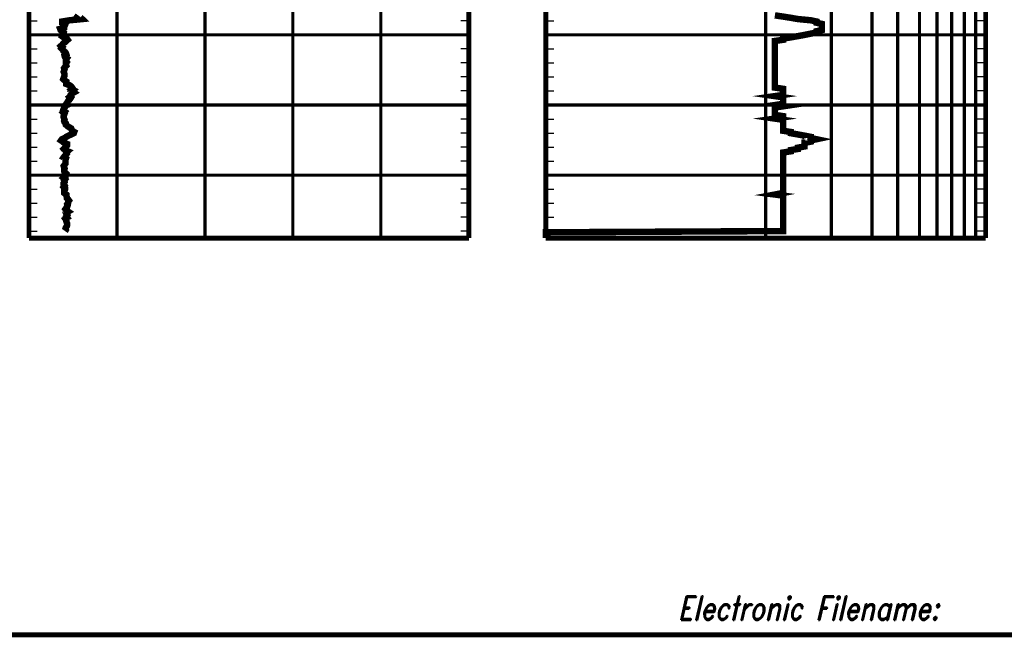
# Model space of a CAD drawing. Extents: x 83 to 619, y 53 to 229.
# Tile 6 of 14: x 202 to 273, y 53 to 97. Entities that reach past the tile are written whole.
import ezdxf
from ezdxf.enums import TextEntityAlignment as Align

# ---------------------------------------------------------------- set-up
doc = ezdxf.new("R2010")
doc.units = 0
doc.header["$MEASUREMENT"] = 0
doc.linetypes.add('DOT', pattern=[0.04, 0, -0.04])
doc.linetypes.add('SOLID', pattern=[0])
doc.layers.get('0').update_dxf_attribs({"linetype": 'SOLID'})
doc.styles.add('ROMAND', font='romand', dxfattribs={"height": 1})

msp = doc.modelspace()

# ---------------------------------------------------------------- linework, layer by layer
at = {"color": 7, "linetype": 'SOLID', "const_width": 0.3465241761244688}
for points in [[(83.0943586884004, 52.74817778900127), (317.5757178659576, 52.74817778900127), (317.5757178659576, 228.8979673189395), (83.0943586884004, 228.8979673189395), (83.0943586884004, 52.74817778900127)], [(83.0943586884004, 52.74817778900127), (317.5757178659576, 52.74817778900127), (317.5757178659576, 228.8979673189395), (83.0943586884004, 228.8979673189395), (83.0943586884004, 52.74817778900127)], [(83.0943586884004, 52.74817778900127), (317.5757178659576, 52.74817778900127), (317.5757178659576, 228.8979673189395), (83.0943586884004, 228.8979673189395), (83.0943586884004, 52.74817778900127)], [(83.0943586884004, 52.74817778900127), (317.5757178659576, 52.74817778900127), (317.5757178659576, 228.8979673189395), (83.0943586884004, 228.8979673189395), (83.0943586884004, 52.74817778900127)], [(83.0943586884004, 52.74817778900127), (317.5757178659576, 52.74817778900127), (317.5757178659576, 228.8979673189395), (83.0943586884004, 228.8979673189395), (83.0943586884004, 52.74817778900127)], [(83.0943586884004, 52.74817778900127), (317.5757178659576, 52.74817778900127), (317.5757178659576, 228.8979673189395), (83.0943586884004, 228.8979673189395), (83.0943586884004, 52.74817778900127)], [(83.0943586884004, 52.74817778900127), (317.5757178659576, 52.74817778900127), (317.5757178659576, 228.8979673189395), (83.0943586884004, 228.8979673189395), (83.0943586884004, 52.74817778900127)], [(83.0943586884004, 52.74817778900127), (317.5757178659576, 52.74817778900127), (317.5757178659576, 228.8979673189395), (83.0943586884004, 228.8979673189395), (83.0943586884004, 52.74817778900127)], [(83.0943586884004, 52.74817778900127), (317.5757178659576, 52.74817778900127), (317.5757178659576, 228.8979673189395), (83.0943586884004, 228.8979673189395), (83.0943586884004, 52.74817778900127)], [(83.0943586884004, 52.74817778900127), (317.5757178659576, 52.74817778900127), (317.5757178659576, 228.8979673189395), (83.0943586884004, 228.8979673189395), (83.0943586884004, 52.74817778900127)], [(83.0943586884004, 52.74817778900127), (317.5757178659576, 52.74817778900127), (317.5757178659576, 228.8979673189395), (83.0943586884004, 228.8979673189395), (83.0943586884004, 52.74817778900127)], [(83.0943586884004, 52.74817778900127), (317.5757178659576, 52.74817778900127), (317.5757178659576, 228.8979673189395), (83.0943586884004, 228.8979673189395), (83.0943586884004, 52.74817778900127)], [(83.0943586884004, 52.74817778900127), (317.5757178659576, 52.74817778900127), (317.5757178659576, 228.8979673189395), (83.0943586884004, 228.8979673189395), (83.0943586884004, 52.74817778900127)], [(83.0943586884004, 52.74817778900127), (317.5757178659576, 52.74817778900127), (317.5757178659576, 228.8979673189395), (83.0943586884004, 228.8979673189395), (83.0943586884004, 52.74817778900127)], [(83.0943586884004, 52.74817778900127), (317.5757178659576, 52.74817778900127), (317.5757178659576, 228.8979673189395), (83.0943586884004, 228.8979673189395), (83.0943586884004, 52.74817778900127)], [(83.0943586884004, 52.74817778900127), (317.5757178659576, 52.74817778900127), (317.5757178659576, 228.8979673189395), (83.0943586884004, 228.8979673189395), (83.0943586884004, 52.74817778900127)], [(83.0943586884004, 52.74817778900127), (317.5757178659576, 52.74817778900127), (317.5757178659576, 228.8979673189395), (83.0943586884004, 228.8979673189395), (83.0943586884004, 52.74817778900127)], [(83.0943586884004, 52.74817778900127), (317.5757178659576, 52.74817778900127), (317.5757178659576, 228.8979673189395), (83.0943586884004, 228.8979673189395), (83.0943586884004, 52.74817778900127)], [(83.0943586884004, 52.74817778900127), (317.5757178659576, 52.74817778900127), (317.5757178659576, 228.8979673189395), (83.0943586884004, 228.8979673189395), (83.0943586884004, 52.74817778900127)], [(83.0943586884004, 52.74817778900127), (317.5757178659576, 52.74817778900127), (317.5757178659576, 228.8979673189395), (83.0943586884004, 228.8979673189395), (83.0943586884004, 52.74817778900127)], [(83.0943586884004, 52.74817778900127), (317.5757178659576, 52.74817778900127), (317.5757178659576, 228.8979673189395), (83.0943586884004, 228.8979673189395), (83.0943586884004, 52.74817778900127)], [(83.0943586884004, 52.74817778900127), (317.5757178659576, 52.74817778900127), (317.5757178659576, 228.8979673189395), (83.0943586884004, 228.8979673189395), (83.0943586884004, 52.74817778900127)], [(203.0841300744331, 185.582445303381), (203.0841300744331, 81.08270563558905)], [(234.5023220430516, 185.582445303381), (234.5023220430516, 81.08270563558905)], [(240.0005056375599, 185.582445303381), (240.0005056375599, 81.08270563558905)], [(271.4186976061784, 185.582445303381), (271.4186976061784, 81.08270563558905)], [(203.0841300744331, 81.08270563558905), (234.5023220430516, 81.08270563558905)], [(240.0005056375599, 81.08270563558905), (271.4186976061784, 81.08270563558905)]]:
    msp.add_lwpolyline(points, dxfattribs=at)
at = {"color": 8, "linetype": 'DOT', "const_width": 0.2310161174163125}
for points in [[(255.7096016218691, 186.5065097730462), (255.7096016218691, 81.08270563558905)], [(260.3848217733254, 186.5065097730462), (260.3848217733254, 81.08270563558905)], [(263.292683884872, 186.5065097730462), (263.292683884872, 81.08270563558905)], [(265.1343298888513, 186.5065097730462), (265.1343298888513, 81.08270563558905)], [(266.6897884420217, 186.5065097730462), (266.6897884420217, 81.08270563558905)], [(267.9336554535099, 186.5065097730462), (267.9336554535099, 81.08270563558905)], [(268.9853286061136, 186.5065097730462), (268.9853286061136, 81.08270563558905)], [(269.896329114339, 186.5065097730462), (269.896329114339, 81.08270563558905)], [(270.6998886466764, 186.5065097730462), (270.6998886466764, 81.08270563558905)], [(209.3677684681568, 185.582445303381), (209.3677684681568, 81.08270563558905)], [(215.6514068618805, 185.582445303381), (215.6514068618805, 81.08270563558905)], [(221.9350452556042, 185.582445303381), (221.9350452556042, 81.08270563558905)], [(228.2186836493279, 185.582445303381), (228.2186836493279, 81.08270563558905)], [(203.0841300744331, 95.60665075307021), (234.5023220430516, 95.60665075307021)], [(234.5023220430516, 95.60665075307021), (203.0841300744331, 95.60665075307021)], [(240.0005056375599, 95.60665075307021), (271.4186976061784, 95.60665075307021)], [(271.4186976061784, 95.60665075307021), (240.0005056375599, 95.60665075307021)], [(203.0841300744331, 90.59493746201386), (234.5023220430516, 90.59493746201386)], [(234.5023220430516, 90.59493746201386), (203.0841300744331, 90.59493746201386)], [(240.0005056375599, 90.59493746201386), (271.4186976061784, 90.59493746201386)], [(271.4186976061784, 90.59493746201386), (240.0005056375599, 90.59493746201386)], [(203.0841300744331, 85.58322417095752), (234.5023220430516, 85.58322417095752)], [(234.5023220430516, 85.58322417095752), (203.0841300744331, 85.58322417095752)], [(240.0005056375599, 85.58322417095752), (271.4186976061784, 85.58322417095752)], [(271.4186976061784, 85.58322417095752), (240.0005056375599, 85.58322417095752)]]:
    msp.add_lwpolyline(points, dxfattribs=at)
at = {"color": 205, "linetype": 'SOLID', "const_width": 0.4620322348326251}
msp.add_lwpolyline([(206.6029675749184, 96.99531600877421), (206.5401311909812, 96.90700654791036), (206.7914767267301, 96.8200344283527), (206.8857313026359, 96.73172710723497), (206.0060219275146, 96.64520005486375), (205.4719126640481, 96.55733780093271), (205.4719126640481, 96.46992061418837), (205.6918400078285, 96.38294849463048), (205.6604218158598, 96.29553130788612), (205.5975854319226, 96.20856132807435), (205.5975854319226, 96.12114414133), (205.314821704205, 96.03417202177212), (205.3462398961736, 95.94809217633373), (205.4719126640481, 95.86067498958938), (205.566167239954, 95.77415007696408), (205.5347490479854, 95.68762516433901), (205.4719126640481, 95.59931570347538), (205.4404944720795, 95.51279079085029), (205.566167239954, 95.42492639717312), (205.7860945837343, 95.33884869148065), (205.8489309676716, 95.25187657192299), (205.7546763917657, 95.16624393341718), (205.6604218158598, 95.07793447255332), (205.5347490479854, 94.99096235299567), (205.4719126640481, 94.90488464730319), (205.3776580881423, 94.81880480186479), (205.4719126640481, 94.73094040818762), (205.4090762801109, 94.64397042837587), (205.5033308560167, 94.55699830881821), (205.5347490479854, 94.47181073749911), (205.6604218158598, 94.38573303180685), (205.7232581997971, 94.29786863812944), (205.7546763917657, 94.21000638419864), (205.6290036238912, 94.12303426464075), (205.6604218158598, 94.00974754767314), (205.7860945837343, 93.9263445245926), (205.7232581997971, 93.83892733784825), (205.7232581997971, 93.75061787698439), (205.7860945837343, 93.66275348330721), (205.7232581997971, 93.57533629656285), (205.7232581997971, 93.4892585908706), (205.7546763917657, 93.40184140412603), (205.6604218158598, 93.3135319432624), (205.5975854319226, 93.2265598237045), (205.6290036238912, 93.13958984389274), (205.5975854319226, 93.05083317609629), (205.566167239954, 92.96341598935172), (205.5975854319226, 92.87510652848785), (205.6290036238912, 92.78858161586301), (205.6290036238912, 92.7033940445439), (205.5975854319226, 92.61463951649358), (205.566167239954, 92.52855967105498), (205.5347490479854, 92.44203475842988), (205.6290036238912, 92.35550984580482), (205.7546763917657, 92.26853772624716), (205.7546763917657, 92.18112053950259), (205.7546763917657, 92.09593296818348), (205.974603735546, 92.00985526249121), (206.1002765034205, 91.92333034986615), (206.1631128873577, 91.83635823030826), (206.1002765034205, 91.74849597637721), (206.2573674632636, 91.6628611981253), (206.1631128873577, 91.57633628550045), (206.2887856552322, 91.48981137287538), (206.1316946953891, 91.40194697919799), (206.0688583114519, 91.31542206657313), (206.1002765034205, 91.22845208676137), (205.974603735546, 91.14237224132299), (206.0374401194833, 91.05629239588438), (205.974603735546, 90.96932241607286), (205.8803491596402, 90.88145802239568), (205.8175127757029, 90.76505155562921), (205.7546763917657, 90.67763436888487), (205.7860945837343, 90.58977211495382), (205.5975854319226, 90.50235492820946), (205.6290036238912, 90.4131531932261), (205.566167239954, 90.32439652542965), (205.5347490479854, 90.23698147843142), (205.6290036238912, 90.14911708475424), (205.5347490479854, 90.06125483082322), (205.6290036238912, 89.97294536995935), (205.5975854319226, 89.88508097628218), (205.566167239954, 89.79677151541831), (205.566167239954, 89.70980153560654), (205.5975854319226, 89.62282941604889), (205.6290036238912, 89.53541222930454), (205.5975854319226, 89.44888731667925), (205.6290036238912, 89.36236240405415), (205.7232581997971, 89.2753902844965), (205.7232581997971, 89.18975764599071), (205.8175127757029, 89.10100097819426), (205.9431855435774, 89.0144760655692), (206.1002765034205, 88.92572153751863), (206.1316946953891, 88.83919662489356), (206.1631128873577, 88.7522245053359), (206.3202038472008, 88.66525452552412), (206.2887856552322, 88.57872747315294), (206.1002765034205, 88.49086521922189), (205.9117673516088, 88.4052325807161), (205.7546763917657, 88.3195978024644), (205.6290036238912, 88.23441237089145), (205.4404944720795, 88.14833252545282), (205.3776580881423, 88.06091533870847), (205.5033308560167, 87.97528270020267), (205.5975854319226, 87.89009512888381), (205.8175127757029, 87.80490755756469), (205.8175127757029, 87.7197199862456), (205.7546763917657, 87.63141052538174), (205.6604218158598, 87.54711522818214), (205.566167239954, 87.45390146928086), (205.6290036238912, 87.37540488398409), (205.8489309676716, 87.2884327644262), (205.7546763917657, 87.20101557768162), (205.7860945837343, 87.11225890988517), (205.7232581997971, 87.02662627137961), (205.6290036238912, 86.93876401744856), (205.566167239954, 86.8508996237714), (205.7232581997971, 86.76259016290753), (205.6918400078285, 86.67339056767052), (205.6918400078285, 86.58597124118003), (205.6918400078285, 86.49810898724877), (205.6918400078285, 86.41024673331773), (205.6290036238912, 86.32238233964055), (205.566167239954, 86.23541235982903), (205.5975854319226, 86.14844024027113), (205.6290036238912, 86.05968571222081), (205.5975854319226, 85.97271359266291), (205.5975854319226, 85.88485133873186), (205.6290036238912, 85.79743201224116), (205.7232581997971, 85.70912469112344), (205.6604218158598, 85.62126029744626), (205.6918400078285, 85.53518045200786), (205.6918400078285, 85.44865553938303), (205.566167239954, 85.36257569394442), (205.6604218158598, 85.27694305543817), (205.5975854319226, 85.18952586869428), (205.6290036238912, 85.10121640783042), (205.566167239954, 85.01469149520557), (205.566167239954, 84.92727430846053), (205.6290036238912, 84.83807257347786), (205.566167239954, 84.74842577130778), (205.6604218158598, 84.6636854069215), (205.6604218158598, 84.57537594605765), (205.5975854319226, 84.48795875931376), (205.5975854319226, 84.39875702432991), (205.5975854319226, 84.31178490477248), (205.7546763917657, 84.19894753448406), (205.7546763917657, 84.12178829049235), (205.7860945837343, 84.03303376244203), (205.7860945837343, 83.94695391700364), (205.8803491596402, 83.856859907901), (205.9431855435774, 83.76855044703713), (205.8803491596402, 83.68202553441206), (205.8803491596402, 83.59416328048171), (205.8175127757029, 83.5067460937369), (205.8489309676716, 83.41798942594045), (205.8175127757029, 83.33101944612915), (205.7546763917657, 83.24404732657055), (205.6918400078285, 83.1561850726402), (205.7546763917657, 83.06921295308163), (205.8803491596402, 82.98358031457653), (205.7232581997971, 82.89482364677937), (205.7546763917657, 82.80785366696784), (205.8175127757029, 82.72132875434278), (205.7546763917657, 82.63301929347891), (205.8175127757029, 82.54649438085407), (205.6918400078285, 82.45907719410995), (205.7546763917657, 82.37121280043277), (205.7546763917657, 82.2846878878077), (205.7860945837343, 82.19905524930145), (205.8175127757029, 82.11119085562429), (205.8175127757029, 82.02422087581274), (205.7860945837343, 81.93591141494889), (205.7232581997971, 81.84938650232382), (205.6918400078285, 81.76330665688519), (205.7232581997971, 81.67678174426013), (205.6604218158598, 81.5884722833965)], dxfattribs=at)
at = {"color": 244, "linetype": 'SOLID', "const_width": 0.4620322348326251}
msp.add_lwpolyline([(256.3598432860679, 96.99531600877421), (256.9534674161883, 96.90700654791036), (257.4995486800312, 96.8200344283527), (258.0051409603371, 96.73172710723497), (258.9161420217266, 96.64520005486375), (259.3297458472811, 96.55733780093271), (259.3297458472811, 96.46992061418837), (259.7197019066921, 96.38294849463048), (259.7197019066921, 96.29553130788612), (259.7197019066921, 96.20856132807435), (259.7197019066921, 96.12114414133), (259.7197019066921, 96.03417202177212), (259.7197019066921, 95.94809217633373), (259.3297458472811, 95.86067498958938), (259.3297458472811, 95.77415007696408), (258.9161420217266, 95.68762516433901), (258.4758361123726, 95.59931570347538), (258.0051409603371, 95.51279079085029), (257.4995486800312, 95.42492639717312), (256.9534674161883, 95.33884869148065), (256.9534674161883, 95.25187657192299), (256.3598432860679, 95.16624393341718), (256.3598432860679, 95.07793447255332), (256.3598432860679, 94.99096235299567), (256.3598432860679, 94.90488464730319), (256.3598432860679, 94.81880480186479), (256.3598432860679, 94.73094040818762), (256.3598432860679, 94.64397042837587), (256.3598432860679, 94.55699830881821), (256.3598432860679, 94.47181073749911), (256.3598432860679, 94.38573303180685), (256.3598432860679, 94.29786863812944), (256.3598432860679, 94.21000638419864), (256.3598432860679, 94.12303426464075), (256.3598432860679, 94.00974754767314), (256.3598432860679, 93.9263445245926), (256.3598432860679, 93.83892733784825), (256.3598432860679, 93.75061787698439), (256.3598432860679, 93.66275348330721), (256.3598432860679, 93.57533629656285), (256.3598432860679, 93.4892585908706), (256.3598432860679, 93.40184140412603), (256.3598432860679, 93.3135319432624), (256.3598432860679, 93.2265598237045), (256.3598432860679, 93.13958984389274), (256.3598432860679, 93.05083317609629), (256.3598432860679, 92.96341598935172), (256.3598432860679, 92.87510652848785), (256.3598432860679, 92.78858161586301), (256.3598432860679, 92.7033940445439), (256.3598432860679, 92.61463951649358), (256.3598432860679, 92.52855967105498), (256.3598432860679, 92.44203475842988), (256.3598432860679, 92.35550984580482), (256.3598432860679, 92.26853772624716), (256.3598432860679, 92.18112053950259), (256.3598432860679, 92.09593296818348), (256.3598432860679, 92.00985526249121), (256.3598432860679, 91.92333034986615), (256.3598432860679, 91.83635823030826), (256.9534674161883, 91.74849597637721), (256.9534674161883, 91.6628611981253), (256.9534674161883, 91.57633628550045), (256.9534674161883, 91.48981137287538), (256.9534674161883, 91.40194697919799), (256.9534674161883, 91.31542206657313), (256.3598432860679, 91.22845208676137), (256.9534674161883, 91.14237224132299), (256.9534674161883, 91.05629239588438), (256.9534674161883, 90.96932241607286), (256.9534674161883, 90.88145802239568), (256.9534674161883, 90.76505155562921), (256.9534674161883, 90.67763436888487), (256.3598432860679, 90.58977211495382), (256.9534674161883, 90.50235492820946), (256.3598432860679, 90.4131531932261), (256.3598432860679, 90.32439652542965), (256.3598432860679, 90.23698147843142), (256.3598432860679, 90.14911708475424), (256.3598432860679, 90.06125483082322), (256.3598432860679, 89.97294536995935), (256.3598432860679, 89.88508097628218), (256.9534674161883, 89.79677151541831), (256.9534674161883, 89.70980153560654), (256.3598432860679, 89.62282941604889), (256.9534674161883, 89.53541222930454), (256.9534674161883, 89.44888731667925), (256.9534674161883, 89.36236240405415), (256.9534674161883, 89.2753902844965), (256.9534674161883, 89.18975764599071), (256.9534674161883, 89.10100097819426), (256.9534674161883, 89.0144760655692), (256.9534674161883, 88.92572153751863), (256.9534674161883, 88.83919662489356), (256.9534674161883, 88.7522245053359), (257.4995486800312, 88.66525452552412), (257.4995486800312, 88.57872747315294), (258.0051409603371, 88.49086521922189), (258.4758361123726, 88.4052325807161), (258.9161420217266, 88.3195978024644), (258.9161420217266, 88.23441237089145), (259.3297458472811, 88.14833252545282), (258.9161420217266, 88.06091533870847), (258.9161420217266, 87.97528270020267), (258.4758361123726, 87.89009512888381), (258.4758361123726, 87.80490755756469), (258.4758361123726, 87.7197199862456), (258.4758361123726, 87.63141052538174), (258.0051409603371, 87.54711522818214), (258.0051409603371, 87.45390146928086), (257.4995486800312, 87.37540488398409), (257.4995486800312, 87.2884327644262), (256.9534674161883, 87.20101557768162), (256.9534674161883, 87.11225890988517), (256.9534674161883, 87.02662627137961), (256.9534674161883, 86.93876401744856), (256.9534674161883, 86.8508996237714), (256.9534674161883, 86.76259016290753), (256.9534674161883, 86.67339056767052), (256.9534674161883, 86.58597124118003), (256.9534674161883, 86.49810898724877), (256.9534674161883, 86.41024673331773), (256.9534674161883, 86.32238233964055), (256.9534674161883, 86.23541235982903), (256.9534674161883, 86.14844024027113), (256.9534674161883, 86.05968571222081), (256.9534674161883, 85.97271359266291), (256.9534674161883, 85.88485133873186), (256.9534674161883, 85.79743201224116), (256.9534674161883, 85.70912469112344), (256.9534674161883, 85.62126029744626), (256.9534674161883, 85.53518045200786), (256.9534674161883, 85.44865553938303), (256.9534674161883, 85.36257569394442), (256.9534674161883, 85.27694305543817), (256.9534674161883, 85.18952586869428), (256.9534674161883, 85.10121640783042), (256.9534674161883, 85.01469149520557), (256.9534674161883, 84.92727430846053), (256.9534674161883, 84.83807257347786), (256.9534674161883, 84.74842577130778), (256.9534674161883, 84.6636854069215), (256.9534674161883, 84.57537594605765), (256.9534674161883, 84.48795875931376), (256.9534674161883, 84.39875702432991), (256.9534674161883, 84.31178490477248), (256.3598432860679, 84.19894753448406), (256.9534674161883, 84.12178829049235), (256.9534674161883, 84.03303376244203), (256.9534674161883, 83.94695391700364), (256.9534674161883, 83.856859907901), (256.9534674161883, 83.76855044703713), (256.9534674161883, 83.68202553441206), (256.9534674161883, 83.59416328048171), (256.9534674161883, 83.5067460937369), (256.9534674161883, 83.41798942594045), (256.9534674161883, 83.33101944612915), (256.9534674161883, 83.24404732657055), (256.9534674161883, 83.1561850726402), (256.9534674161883, 83.06921295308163), (256.9534674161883, 82.98358031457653), (256.9534674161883, 82.89482364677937), (256.9534674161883, 82.80785366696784), (256.9534674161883, 82.72132875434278), (256.9534674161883, 82.63301929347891), (256.9534674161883, 82.54649438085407), (256.9534674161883, 82.45907719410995), (256.9534674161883, 82.37121280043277), (256.9534674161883, 82.2846878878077), (256.9534674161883, 82.19905524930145), (256.9534674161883, 82.11119085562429), (256.9534674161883, 82.02422087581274), (256.9534674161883, 81.93591141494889), (256.9534674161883, 81.84938650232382), (256.9534674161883, 81.76330665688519), (256.9534674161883, 81.67678174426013), (256.9534674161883, 81.5884722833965), (240.0005056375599, 81.5023924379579), (240.0005056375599, 81.4176520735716), (240.0005056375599, 81.3338018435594), (240.0005056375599, 81.24772413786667), (240.0005056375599, 81.16030481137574), (240.0005056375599, 81.08403784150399)], dxfattribs=at)
at = {"color": 7, "linetype": 'SOLID'}
for points in [[(203.0841300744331, 96.60899341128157), (203.6616703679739, 96.60899341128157)], [(234.5023220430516, 96.60899341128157), (233.9247817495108, 96.60899341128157)], [(240.0005056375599, 96.60899341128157), (240.5780459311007, 96.60899341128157)], [(271.4186976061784, 96.60899341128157), (270.8411573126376, 96.60899341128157)], [(203.0841300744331, 95.60665075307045), (203.6616703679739, 95.60665075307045)], [(234.5023220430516, 95.60665075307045), (233.9247817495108, 95.60665075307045)], [(240.0005056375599, 95.60665075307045), (240.5780459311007, 95.60665075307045)], [(271.4186976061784, 95.60665075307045), (270.8411573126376, 95.60665075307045)], [(203.0841300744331, 94.60430809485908), (203.6616703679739, 94.60430809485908)], [(234.5023220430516, 94.60430809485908), (233.9247817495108, 94.60430809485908)], [(240.0005056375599, 94.60430809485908), (240.5780459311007, 94.60430809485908)], [(271.4186976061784, 94.60430809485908), (270.8411573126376, 94.60430809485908)], [(203.0841300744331, 93.60196543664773), (203.6616703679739, 93.60196543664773)], [(234.5023220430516, 93.60196543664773), (233.9247817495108, 93.60196543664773)], [(240.0005056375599, 93.60196543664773), (240.5780459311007, 93.60196543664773)], [(271.4186976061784, 93.60196543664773), (270.8411573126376, 93.60196543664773)], [(203.0841300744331, 92.59962277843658), (203.6616703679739, 92.59962277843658)], [(234.5023220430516, 92.59962277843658), (233.9247817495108, 92.59962277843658)], [(240.0005056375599, 92.59962277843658), (240.5780459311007, 92.59962277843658)], [(271.4186976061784, 92.59962277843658), (270.8411573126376, 92.59962277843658)], [(203.0841300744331, 91.59728012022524), (203.6616703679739, 91.59728012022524)], [(234.5023220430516, 91.59728012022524), (233.9247817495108, 91.59728012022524)], [(240.0005056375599, 91.59728012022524), (240.5780459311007, 91.59728012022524)], [(271.4186976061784, 91.59728012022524), (270.8411573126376, 91.59728012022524)], [(203.0841300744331, 90.59493746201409), (203.6616703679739, 90.59493746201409)], [(234.5023220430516, 90.59493746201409), (233.9247817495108, 90.59493746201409)], [(240.0005056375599, 90.59493746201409), (240.5780459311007, 90.59493746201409)], [(271.4186976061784, 90.59493746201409), (270.8411573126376, 90.59493746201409)], [(203.0841300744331, 89.59259480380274), (203.6616703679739, 89.59259480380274)], [(234.5023220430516, 89.59259480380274), (233.9247817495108, 89.59259480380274)], [(240.0005056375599, 89.59259480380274), (240.5780459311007, 89.59259480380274)], [(271.4186976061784, 89.59259480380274), (270.8411573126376, 89.59259480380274)], [(203.0841300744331, 88.59025214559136), (203.6616703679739, 88.59025214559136)], [(234.5023220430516, 88.59025214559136), (233.9247817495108, 88.59025214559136)], [(240.0005056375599, 88.59025214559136), (240.5780459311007, 88.59025214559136)], [(271.4186976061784, 88.59025214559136), (270.8411573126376, 88.59025214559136)], [(203.0841300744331, 87.58790948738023), (203.6616703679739, 87.58790948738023)], [(234.5023220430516, 87.58790948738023), (233.9247817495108, 87.58790948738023)], [(240.0005056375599, 87.58790948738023), (240.5780459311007, 87.58790948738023)], [(271.4186976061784, 87.58790948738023), (270.8411573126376, 87.58790948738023)], [(203.0841300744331, 86.58556682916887), (203.6616703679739, 86.58556682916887)], [(234.5023220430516, 86.58556682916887), (233.9247817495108, 86.58556682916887)], [(240.0005056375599, 86.58556682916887), (240.5780459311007, 86.58556682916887)], [(271.4186976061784, 86.58556682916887), (270.8411573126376, 86.58556682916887)], [(203.0841300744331, 85.58322417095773), (203.6616703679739, 85.58322417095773)], [(234.5023220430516, 85.58322417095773), (233.9247817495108, 85.58322417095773)], [(240.0005056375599, 85.58322417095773), (240.5780459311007, 85.58322417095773)], [(271.4186976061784, 85.58322417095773), (270.8411573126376, 85.58322417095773)], [(203.0841300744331, 84.58088151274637), (203.6616703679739, 84.58088151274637)], [(234.5023220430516, 84.58088151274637), (233.9247817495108, 84.58088151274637)], [(240.0005056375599, 84.58088151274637), (240.5780459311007, 84.58088151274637)], [(271.4186976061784, 84.58088151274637), (270.8411573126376, 84.58088151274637)], [(203.0841300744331, 83.57853885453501), (203.6616703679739, 83.57853885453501)], [(234.5023220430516, 83.57853885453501), (233.9247817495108, 83.57853885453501)], [(240.0005056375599, 83.57853885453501), (240.5780459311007, 83.57853885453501)], [(271.4186976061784, 83.57853885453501), (270.8411573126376, 83.57853885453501)], [(203.0841300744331, 82.57619619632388), (203.6616703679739, 82.57619619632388)], [(234.5023220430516, 82.57619619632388), (233.9247817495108, 82.57619619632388)], [(240.0005056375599, 82.57619619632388), (240.5780459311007, 82.57619619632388)], [(271.4186976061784, 82.57619619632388), (270.8411573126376, 82.57619619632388)], [(203.0841300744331, 81.57385353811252), (203.6616703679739, 81.57385353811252)], [(234.5023220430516, 81.57385353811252), (233.9247817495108, 81.57385353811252)], [(240.0005056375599, 81.57385353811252), (240.5780459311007, 81.57385353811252)], [(271.4186976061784, 81.57385353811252), (270.8411573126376, 81.57385353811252)]]:
    msp.add_lwpolyline(points, dxfattribs=at)

# ---------------------------------------------------------------- texts
at = {"color": 7, "style": 'ROMAND', "oblique": 13, "width": 0.78}
msp.add_text('Electronic Filename:', height=1.718759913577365, dxfattribs=at).set_placement((249.4259632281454, 55.52037119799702), align=Align.TOP_LEFT)

doc.saveas('drawing.dxf')
